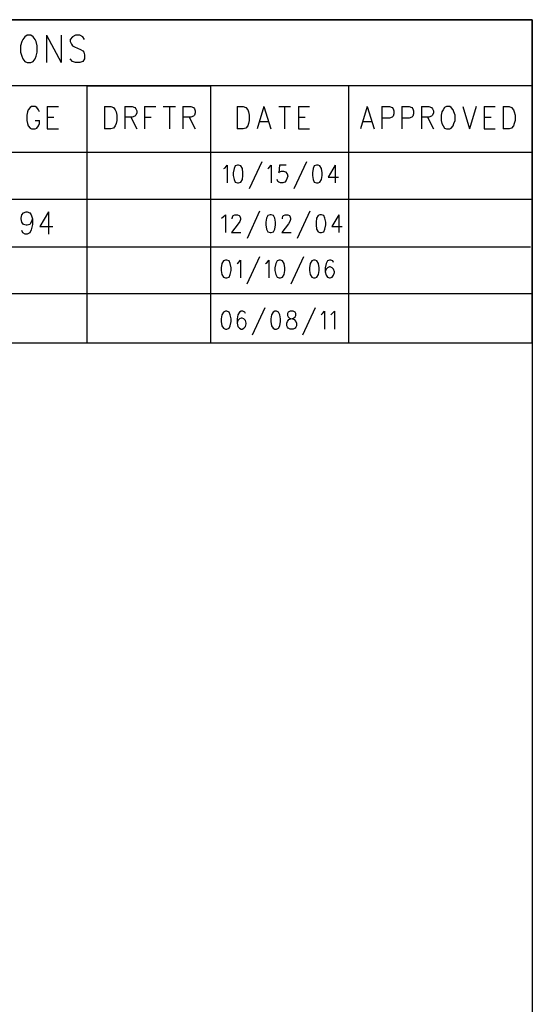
# Model space of a CAD drawing. Extents: x 11.9 to 28.1, y 10.8 to 21.2.
# Tile 10 of 10: x 26.7 to 28.1, y 18.6 to 21.2. Entities that reach past the tile are written whole.
import ezdxf

# ---------------------------------------------------------------- set-up
doc = ezdxf.new("R2010")
doc.units = 0
doc.layers.add('ASSYDWGBOT_pho', color=1, linetype='CONTINUOUS')

msp = doc.modelspace()

# ---------------------------------------------------------------- linework, layer by layer
at = {"layer": 'ASSYDWGBOT_pho'}
for points in [[(11.892, 21.199), (28.093, 21.199)], [(28.093, 21.199), (25.093, 21.199)], [(28.093, 21.199), (28.093, 10.799)], [(28.093, 20.346), (28.093, 21.199)], [(26.744, 21.141), (26.741, 21.13)], [(26.747, 21.147), (26.744, 21.141)], [(26.752, 21.154), (26.747, 21.147)], [(26.758, 21.158), (26.752, 21.154)], [(26.768, 21.158), (26.758, 21.158)], [(26.774, 21.154), (26.768, 21.158)], [(26.779, 21.147), (26.774, 21.154)], [(26.782, 21.141), (26.779, 21.147)], [(26.785, 21.13), (26.782, 21.141)], [(26.809, 21.158), (26.809, 21.086)], [(26.809, 21.158), (26.848, 21.086)], [(26.848, 21.158), (26.848, 21.086)], [(26.878, 21.154), (26.872, 21.147)], [(26.872, 21.147), (26.872, 21.141)], [(26.872, 21.141), (26.875, 21.134)], [(26.886, 21.158), (26.878, 21.154)], [(26.897, 21.158), (26.886, 21.158)], [(26.905, 21.154), (26.897, 21.158)], [(26.91, 21.147), (26.905, 21.154)], [(26.741, 21.13), (26.741, 21.113)], [(26.741, 21.113), (26.744, 21.103)], [(26.782, 21.103), (26.785, 21.113)], [(26.785, 21.113), (26.785, 21.13)], [(26.875, 21.134), (26.878, 21.13)], [(26.878, 21.13), (26.883, 21.127)], [(26.883, 21.127), (26.899, 21.12)], [(26.899, 21.12), (26.905, 21.117)], [(26.905, 21.117), (26.908, 21.113)], [(26.908, 21.113), (26.91, 21.106)], [(26.744, 21.103), (26.747, 21.096)], [(26.747, 21.096), (26.752, 21.089)], [(26.752, 21.089), (26.758, 21.086)], [(26.768, 21.086), (26.774, 21.089)], [(26.774, 21.089), (26.779, 21.096)], [(26.779, 21.096), (26.782, 21.103)], [(26.878, 21.089), (26.872, 21.096)], [(26.886, 21.086), (26.878, 21.089)], [(26.905, 21.089), (26.897, 21.086)], [(26.91, 21.096), (26.905, 21.089)], [(26.91, 21.106), (26.91, 21.096)], [(26.758, 21.086), (26.768, 21.086)], [(26.897, 21.086), (26.886, 21.086)], [(28.093, 21.024), (25.093, 21.024)], [(26.917, 20.346), (26.917, 21.024)], [(26.917, 21.024), (27.243, 21.024)], [(27.243, 21.024), (27.243, 20.346)], [(27.608, 20.346), (27.608, 21.024)], [(28.093, 20.599), (28.093, 21.024)], [(26.761, 20.961), (26.759, 20.956)], [(26.766, 20.967), (26.761, 20.961)], [(26.77, 20.97), (26.766, 20.967)], [(26.779, 20.97), (26.77, 20.97)], [(26.784, 20.967), (26.779, 20.97)], [(26.788, 20.961), (26.784, 20.967)], [(26.791, 20.956), (26.788, 20.961)], [(26.811, 20.97), (26.811, 20.911)], [(26.811, 20.97), (26.841, 20.97)], [(26.963, 20.97), (26.963, 20.911)], [(26.963, 20.97), (26.979, 20.97)], [(26.979, 20.97), (26.986, 20.967)], [(26.986, 20.967), (26.991, 20.961)], [(26.991, 20.961), (26.993, 20.956)], [(27.016, 20.97), (27.016, 20.911)], [(27.016, 20.97), (27.036, 20.97)], [(27.036, 20.97), (27.043, 20.967)], [(27.043, 20.967), (27.045, 20.964)], [(27.045, 20.964), (27.048, 20.958)], [(27.048, 20.958), (27.048, 20.953)], [(27.068, 20.97), (27.068, 20.911)], [(27.068, 20.97), (27.098, 20.97)], [(27.118, 20.97), (27.15, 20.97)], [(27.134, 20.97), (27.134, 20.911)], [(27.17, 20.97), (27.17, 20.911)], [(27.17, 20.97), (27.191, 20.97)], [(27.191, 20.97), (27.198, 20.967)], [(27.198, 20.967), (27.2, 20.964)], [(27.2, 20.964), (27.202, 20.958)], [(27.202, 20.958), (27.202, 20.953)], [(27.313, 20.97), (27.313, 20.911)], [(27.313, 20.97), (27.329, 20.97)], [(27.329, 20.97), (27.336, 20.967)], [(27.336, 20.967), (27.341, 20.961)], [(27.341, 20.961), (27.343, 20.956)], [(27.384, 20.97), (27.366, 20.911)], [(27.384, 20.97), (27.402, 20.911)], [(27.423, 20.97), (27.454, 20.97)], [(27.438, 20.97), (27.438, 20.911)], [(27.475, 20.97), (27.475, 20.911)], [(27.475, 20.97), (27.504, 20.97)], [(27.657, 20.97), (27.639, 20.911)], [(27.657, 20.97), (27.675, 20.911)], [(27.695, 20.97), (27.695, 20.911)], [(27.695, 20.97), (27.716, 20.97)], [(27.716, 20.97), (27.723, 20.967)], [(27.723, 20.967), (27.725, 20.964)], [(27.725, 20.964), (27.727, 20.958)], [(27.727, 20.958), (27.727, 20.95)], [(27.748, 20.97), (27.748, 20.911)], [(27.748, 20.97), (27.768, 20.97)], [(27.768, 20.97), (27.775, 20.967)], [(27.775, 20.967), (27.777, 20.964)], [(27.777, 20.964), (27.779, 20.958)], [(27.779, 20.958), (27.779, 20.95)], [(27.8, 20.97), (27.8, 20.911)], [(27.8, 20.97), (27.82, 20.97)], [(27.82, 20.97), (27.827, 20.967)], [(27.827, 20.967), (27.829, 20.964)], [(27.829, 20.964), (27.832, 20.958)], [(27.832, 20.958), (27.832, 20.953)], [(27.857, 20.961), (27.854, 20.956)], [(27.861, 20.967), (27.857, 20.961)], [(27.866, 20.97), (27.861, 20.967)], [(27.875, 20.97), (27.866, 20.97)], [(27.879, 20.967), (27.875, 20.97)], [(27.884, 20.961), (27.879, 20.967)], [(27.886, 20.956), (27.884, 20.961)], [(27.909, 20.97), (27.927, 20.911)], [(27.945, 20.97), (27.927, 20.911)], [(27.966, 20.97), (27.966, 20.911)], [(27.966, 20.97), (27.995, 20.97)], [(28.016, 20.97), (28.016, 20.911)], [(28.016, 20.97), (28.032, 20.97)], [(28.032, 20.97), (28.038, 20.967)], [(28.038, 20.967), (28.043, 20.961)], [(28.043, 20.961), (28.045, 20.956)], [(26.759, 20.956), (26.757, 20.947)], [(26.757, 20.947), (26.757, 20.933)], [(26.757, 20.933), (26.759, 20.925)], [(26.779, 20.933), (26.791, 20.933)], [(26.791, 20.925), (26.791, 20.933)], [(26.811, 20.942), (26.829, 20.942)], [(26.993, 20.956), (26.995, 20.947)], [(26.995, 20.933), (26.993, 20.925)], [(26.995, 20.947), (26.995, 20.933)], [(27.036, 20.942), (27.016, 20.942)], [(27.032, 20.942), (27.048, 20.911)], [(27.043, 20.944), (27.036, 20.942)], [(27.045, 20.947), (27.043, 20.944)], [(27.048, 20.953), (27.045, 20.947)], [(27.068, 20.942), (27.086, 20.942)], [(27.191, 20.942), (27.17, 20.942)], [(27.186, 20.942), (27.202, 20.911)], [(27.198, 20.944), (27.191, 20.942)], [(27.2, 20.947), (27.198, 20.944)], [(27.202, 20.953), (27.2, 20.947)], [(27.343, 20.956), (27.345, 20.947)], [(27.345, 20.933), (27.343, 20.925)], [(27.345, 20.947), (27.345, 20.933)], [(27.475, 20.942), (27.493, 20.942)], [(27.716, 20.939), (27.695, 20.939)], [(27.723, 20.942), (27.716, 20.939)], [(27.725, 20.944), (27.723, 20.942)], [(27.727, 20.95), (27.725, 20.944)], [(27.768, 20.939), (27.748, 20.939)], [(27.775, 20.942), (27.768, 20.939)], [(27.777, 20.944), (27.775, 20.942)], [(27.779, 20.95), (27.777, 20.944)], [(27.82, 20.942), (27.8, 20.942)], [(27.816, 20.942), (27.832, 20.911)], [(27.827, 20.944), (27.82, 20.942)], [(27.829, 20.947), (27.827, 20.944)], [(27.832, 20.953), (27.829, 20.947)], [(27.854, 20.956), (27.852, 20.947)], [(27.852, 20.947), (27.852, 20.933)], [(27.852, 20.933), (27.854, 20.925)], [(27.889, 20.947), (27.886, 20.956)], [(27.886, 20.925), (27.889, 20.933)], [(27.889, 20.933), (27.889, 20.947)], [(27.966, 20.942), (27.984, 20.942)], [(28.045, 20.956), (28.048, 20.947)], [(28.048, 20.933), (28.045, 20.925)], [(28.048, 20.947), (28.048, 20.933)], [(26.759, 20.925), (26.761, 20.919)], [(26.761, 20.919), (26.766, 20.913)], [(26.766, 20.913), (26.77, 20.911)], [(26.77, 20.911), (26.779, 20.911)], [(26.779, 20.911), (26.784, 20.913)], [(26.784, 20.913), (26.788, 20.919)], [(26.788, 20.919), (26.791, 20.925)], [(26.811, 20.911), (26.841, 20.911)], [(26.979, 20.911), (26.963, 20.911)], [(26.986, 20.913), (26.979, 20.911)], [(26.991, 20.919), (26.986, 20.913)], [(26.993, 20.925), (26.991, 20.919)], [(27.329, 20.911), (27.313, 20.911)], [(27.336, 20.913), (27.329, 20.911)], [(27.341, 20.919), (27.336, 20.913)], [(27.343, 20.925), (27.341, 20.919)], [(27.373, 20.93), (27.395, 20.93)], [(27.475, 20.911), (27.504, 20.911)], [(27.645, 20.93), (27.668, 20.93)], [(27.854, 20.925), (27.857, 20.919)], [(27.857, 20.919), (27.861, 20.913)], [(27.861, 20.913), (27.866, 20.911)], [(27.866, 20.911), (27.875, 20.911)], [(27.875, 20.911), (27.879, 20.913)], [(27.879, 20.913), (27.884, 20.919)], [(27.884, 20.919), (27.886, 20.925)], [(27.966, 20.911), (27.995, 20.911)], [(28.032, 20.911), (28.016, 20.911)], [(28.038, 20.913), (28.032, 20.911)], [(28.043, 20.919), (28.038, 20.913)], [(28.045, 20.925), (28.043, 20.919)], [(25.093, 20.849), (28.093, 20.849)], [(28.093, 20.849), (28.093, 20.724)], [(27.278, 20.806), (27.281, 20.808)], [(27.281, 20.808), (27.287, 20.815)], [(27.287, 20.815), (27.287, 20.768)], [(27.305, 20.806), (27.303, 20.795)], [(27.308, 20.813), (27.305, 20.806)], [(27.314, 20.815), (27.308, 20.813)], [(27.317, 20.815), (27.314, 20.815)], [(27.323, 20.813), (27.317, 20.815)], [(27.327, 20.806), (27.323, 20.813)], [(27.328, 20.795), (27.327, 20.806)], [(27.378, 20.824), (27.345, 20.752)], [(27.394, 20.806), (27.397, 20.808)], [(27.397, 20.808), (27.403, 20.815)], [(27.403, 20.815), (27.403, 20.768)], [(27.425, 20.815), (27.423, 20.795)], [(27.443, 20.815), (27.425, 20.815)], [(27.496, 20.824), (27.463, 20.752)], [(27.514, 20.806), (27.512, 20.795)], [(27.517, 20.813), (27.514, 20.806)], [(27.523, 20.815), (27.517, 20.813)], [(27.527, 20.815), (27.523, 20.815)], [(27.532, 20.813), (27.527, 20.815)], [(27.536, 20.806), (27.532, 20.813)], [(27.538, 20.795), (27.536, 20.806)], [(27.572, 20.815), (27.554, 20.783)], [(27.572, 20.815), (27.572, 20.768)], [(27.303, 20.795), (27.303, 20.788)], [(27.303, 20.788), (27.305, 20.777)], [(27.305, 20.777), (27.308, 20.77)], [(27.323, 20.77), (27.327, 20.777)], [(27.327, 20.777), (27.328, 20.788)], [(27.328, 20.788), (27.328, 20.795)], [(27.421, 20.772), (27.419, 20.777)], [(27.423, 20.795), (27.425, 20.797)], [(27.425, 20.797), (27.43, 20.799)], [(27.43, 20.799), (27.436, 20.799)], [(27.436, 20.799), (27.441, 20.797)], [(27.441, 20.797), (27.445, 20.792)], [(27.445, 20.781), (27.443, 20.774)], [(27.445, 20.792), (27.447, 20.786)], [(27.447, 20.786), (27.445, 20.781)], [(27.512, 20.795), (27.512, 20.788)], [(27.512, 20.788), (27.514, 20.777)], [(27.514, 20.777), (27.517, 20.77)], [(27.532, 20.77), (27.536, 20.777)], [(27.536, 20.777), (27.538, 20.788)], [(27.538, 20.788), (27.538, 20.795)], [(27.554, 20.783), (27.581, 20.783)], [(27.308, 20.77), (27.314, 20.768)], [(27.314, 20.768), (27.317, 20.768)], [(27.317, 20.768), (27.323, 20.77)], [(27.423, 20.77), (27.421, 20.772)], [(27.428, 20.768), (27.423, 20.77)], [(27.434, 20.768), (27.428, 20.768)], [(27.439, 20.77), (27.434, 20.768)], [(27.443, 20.774), (27.439, 20.77)], [(27.517, 20.77), (27.523, 20.768)], [(27.523, 20.768), (27.527, 20.768)], [(27.527, 20.768), (27.532, 20.77)], [(28.093, 20.724), (25.093, 20.724)], [(26.742, 20.675), (26.744, 20.684)], [(26.742, 20.673), (26.742, 20.675)], [(26.744, 20.664), (26.742, 20.673)], [(26.744, 20.684), (26.749, 20.689)], [(26.749, 20.689), (26.756, 20.692)], [(26.756, 20.692), (26.758, 20.692)], [(26.758, 20.692), (26.765, 20.689)], [(26.765, 20.689), (26.769, 20.684)], [(26.769, 20.684), (26.772, 20.673)], [(26.772, 20.673), (26.769, 20.664)], [(26.772, 20.673), (26.772, 20.658)], [(26.815, 20.692), (26.792, 20.653)], [(26.815, 20.692), (26.815, 20.633)], [(27.272, 20.675), (27.276, 20.678)], [(27.276, 20.678), (27.282, 20.684)], [(27.282, 20.684), (27.282, 20.637)], [(27.3, 20.675), (27.302, 20.68)], [(27.3, 20.673), (27.3, 20.675)], [(27.302, 20.68), (27.303, 20.682)], [(27.303, 20.682), (27.307, 20.684)], [(27.307, 20.684), (27.314, 20.684)], [(27.314, 20.684), (27.318, 20.682)], [(27.318, 20.682), (27.32, 20.68)], [(27.32, 20.68), (27.322, 20.675)], [(27.322, 20.671), (27.32, 20.666)], [(27.322, 20.675), (27.322, 20.671)], [(27.372, 20.693), (27.34, 20.621)], [(27.391, 20.675), (27.389, 20.664)], [(27.394, 20.682), (27.391, 20.675)], [(27.4, 20.684), (27.394, 20.682)], [(27.403, 20.684), (27.4, 20.684)], [(27.409, 20.682), (27.403, 20.684)], [(27.413, 20.675), (27.409, 20.682)], [(27.414, 20.664), (27.413, 20.675)], [(27.433, 20.675), (27.434, 20.68)], [(27.433, 20.673), (27.433, 20.675)], [(27.434, 20.68), (27.436, 20.682)], [(27.436, 20.682), (27.44, 20.684)], [(27.44, 20.684), (27.447, 20.684)], [(27.447, 20.684), (27.451, 20.682)], [(27.451, 20.682), (27.452, 20.68)], [(27.452, 20.68), (27.454, 20.675)], [(27.454, 20.671), (27.452, 20.666)], [(27.454, 20.675), (27.454, 20.671)], [(27.505, 20.693), (27.472, 20.621)], [(27.523, 20.675), (27.522, 20.664)], [(27.527, 20.682), (27.523, 20.675)], [(27.532, 20.684), (27.527, 20.682)], [(27.536, 20.684), (27.532, 20.684)], [(27.542, 20.682), (27.536, 20.684)], [(27.545, 20.675), (27.542, 20.682)], [(27.547, 20.664), (27.545, 20.675)], [(27.582, 20.684), (27.563, 20.653)], [(27.582, 20.684), (27.582, 20.637)], [(26.749, 20.658), (26.744, 20.664)], [(26.756, 20.656), (26.749, 20.658)], [(26.758, 20.656), (26.756, 20.656)], [(26.765, 20.658), (26.758, 20.656)], [(26.769, 20.664), (26.765, 20.658)], [(26.772, 20.658), (26.769, 20.644)], [(26.792, 20.653), (26.826, 20.653)], [(27.316, 20.66), (27.298, 20.637)], [(27.32, 20.666), (27.316, 20.66)], [(27.389, 20.664), (27.389, 20.657)], [(27.389, 20.657), (27.391, 20.646)], [(27.391, 20.646), (27.394, 20.639)], [(27.409, 20.639), (27.413, 20.646)], [(27.413, 20.646), (27.414, 20.657)], [(27.414, 20.657), (27.414, 20.664)], [(27.449, 20.66), (27.431, 20.637)], [(27.452, 20.666), (27.449, 20.66)], [(27.522, 20.664), (27.522, 20.657)], [(27.522, 20.657), (27.523, 20.646)], [(27.523, 20.646), (27.527, 20.639)], [(27.542, 20.639), (27.545, 20.646)], [(27.545, 20.646), (27.547, 20.657)], [(27.547, 20.657), (27.547, 20.664)], [(27.563, 20.653), (27.591, 20.653)], [(26.747, 20.636), (26.744, 20.642)], [(26.753, 20.633), (26.747, 20.636)], [(26.758, 20.633), (26.753, 20.633)], [(26.765, 20.636), (26.758, 20.633)], [(26.769, 20.644), (26.765, 20.636)], [(27.298, 20.637), (27.323, 20.637)], [(27.394, 20.639), (27.4, 20.637)], [(27.4, 20.637), (27.403, 20.637)], [(27.403, 20.637), (27.409, 20.639)], [(27.431, 20.637), (27.456, 20.637)], [(27.527, 20.639), (27.532, 20.637)], [(27.532, 20.637), (27.536, 20.637)], [(27.536, 20.637), (27.542, 20.639)], [(25.093, 20.599), (28.088, 20.599)], [(27.372, 20.573), (27.339, 20.501)], [(27.488, 20.573), (27.455, 20.501)], [(27.273, 20.555), (27.271, 20.544)], [(27.271, 20.544), (27.271, 20.537)], [(27.277, 20.562), (27.273, 20.555)], [(27.282, 20.564), (27.277, 20.562)], [(27.286, 20.564), (27.282, 20.564)], [(27.292, 20.562), (27.286, 20.564)], [(27.295, 20.555), (27.292, 20.562)], [(27.297, 20.544), (27.295, 20.555)], [(27.297, 20.537), (27.297, 20.544)], [(27.313, 20.555), (27.317, 20.558)], [(27.317, 20.558), (27.322, 20.564)], [(27.322, 20.564), (27.322, 20.517)], [(27.388, 20.555), (27.392, 20.558)], [(27.392, 20.558), (27.397, 20.564)], [(27.397, 20.564), (27.397, 20.517)], [(27.415, 20.555), (27.413, 20.544)], [(27.413, 20.544), (27.413, 20.537)], [(27.419, 20.562), (27.415, 20.555)], [(27.424, 20.564), (27.419, 20.562)], [(27.428, 20.564), (27.424, 20.564)], [(27.433, 20.562), (27.428, 20.564)], [(27.437, 20.555), (27.433, 20.562)], [(27.439, 20.544), (27.437, 20.555)], [(27.439, 20.537), (27.439, 20.544)], [(27.506, 20.555), (27.504, 20.544)], [(27.504, 20.544), (27.504, 20.537)], [(27.51, 20.562), (27.506, 20.555)], [(27.515, 20.564), (27.51, 20.562)], [(27.519, 20.564), (27.515, 20.564)], [(27.524, 20.562), (27.519, 20.564)], [(27.528, 20.555), (27.524, 20.562)], [(27.53, 20.544), (27.528, 20.555)], [(27.53, 20.537), (27.53, 20.544)], [(27.548, 20.555), (27.546, 20.544)], [(27.546, 20.544), (27.546, 20.533)], [(27.552, 20.562), (27.548, 20.555)], [(27.552, 20.544), (27.548, 20.54)], [(27.557, 20.564), (27.552, 20.562)], [(27.557, 20.546), (27.552, 20.544)], [(27.561, 20.564), (27.557, 20.564)], [(27.559, 20.546), (27.557, 20.546)], [(27.564, 20.544), (27.559, 20.546)], [(27.566, 20.562), (27.561, 20.564)], [(27.568, 20.54), (27.564, 20.544)], [(27.568, 20.558), (27.566, 20.562)], [(27.271, 20.537), (27.273, 20.526)], [(27.273, 20.526), (27.277, 20.519)], [(27.277, 20.519), (27.282, 20.517)], [(27.282, 20.517), (27.286, 20.517)], [(27.286, 20.517), (27.292, 20.519)], [(27.292, 20.519), (27.295, 20.526)], [(27.295, 20.526), (27.297, 20.537)], [(27.413, 20.537), (27.415, 20.526)], [(27.415, 20.526), (27.419, 20.519)], [(27.419, 20.519), (27.424, 20.517)], [(27.424, 20.517), (27.428, 20.517)], [(27.428, 20.517), (27.433, 20.519)], [(27.433, 20.519), (27.437, 20.526)], [(27.437, 20.526), (27.439, 20.537)], [(27.504, 20.537), (27.506, 20.526)], [(27.506, 20.526), (27.51, 20.519)], [(27.51, 20.519), (27.515, 20.517)], [(27.515, 20.517), (27.519, 20.517)], [(27.519, 20.517), (27.524, 20.519)], [(27.524, 20.519), (27.528, 20.526)], [(27.528, 20.526), (27.53, 20.537)], [(27.548, 20.54), (27.546, 20.533)], [(27.546, 20.533), (27.548, 20.524)], [(27.548, 20.524), (27.552, 20.519)], [(27.552, 20.519), (27.557, 20.517)], [(27.557, 20.517), (27.559, 20.517)], [(27.559, 20.517), (27.564, 20.519)], [(27.564, 20.519), (27.568, 20.524)], [(27.57, 20.533), (27.568, 20.54)], [(27.568, 20.524), (27.57, 20.531)], [(27.57, 20.531), (27.57, 20.533)], [(25.093, 20.476), (28.093, 20.476)], [(27.386, 20.438), (27.353, 20.366)], [(27.519, 20.438), (27.486, 20.366)], [(27.273, 20.42), (27.271, 20.409)], [(27.277, 20.427), (27.273, 20.42)], [(27.282, 20.429), (27.277, 20.427)], [(27.286, 20.429), (27.282, 20.429)], [(27.292, 20.427), (27.286, 20.429)], [(27.295, 20.42), (27.292, 20.427)], [(27.297, 20.409), (27.295, 20.42)], [(27.315, 20.42), (27.313, 20.409)], [(27.319, 20.427), (27.315, 20.42)], [(27.324, 20.429), (27.319, 20.427)], [(27.324, 20.411), (27.319, 20.409)], [(27.328, 20.429), (27.324, 20.429)], [(27.326, 20.411), (27.324, 20.411)], [(27.331, 20.409), (27.326, 20.411)], [(27.333, 20.427), (27.328, 20.429)], [(27.335, 20.423), (27.333, 20.427)], [(27.404, 20.42), (27.402, 20.409)], [(27.408, 20.427), (27.404, 20.42)], [(27.413, 20.429), (27.408, 20.427)], [(27.417, 20.429), (27.413, 20.429)], [(27.422, 20.427), (27.417, 20.429)], [(27.426, 20.42), (27.422, 20.427)], [(27.428, 20.409), (27.426, 20.42)], [(27.448, 20.427), (27.446, 20.423)], [(27.446, 20.423), (27.446, 20.418)], [(27.446, 20.418), (27.448, 20.414)], [(27.453, 20.429), (27.448, 20.427)], [(27.448, 20.414), (27.451, 20.411)], [(27.451, 20.411), (27.459, 20.409)], [(27.461, 20.429), (27.453, 20.429)], [(27.455, 20.409), (27.462, 20.411)], [(27.466, 20.427), (27.461, 20.429)], [(27.462, 20.411), (27.466, 20.414)], [(27.468, 20.423), (27.466, 20.427)], [(27.466, 20.414), (27.468, 20.418)], [(27.468, 20.418), (27.468, 20.423)], [(27.535, 20.42), (27.539, 20.423)], [(27.539, 20.423), (27.544, 20.429)], [(27.544, 20.429), (27.544, 20.382)], [(27.561, 20.42), (27.564, 20.423)], [(27.564, 20.423), (27.57, 20.429)], [(27.57, 20.429), (27.57, 20.382)], [(27.271, 20.409), (27.271, 20.402)], [(27.271, 20.402), (27.273, 20.391)], [(27.273, 20.391), (27.277, 20.384)], [(27.292, 20.384), (27.295, 20.391)], [(27.295, 20.391), (27.297, 20.402)], [(27.297, 20.402), (27.297, 20.409)], [(27.313, 20.409), (27.313, 20.398)], [(27.315, 20.405), (27.313, 20.398)], [(27.313, 20.398), (27.315, 20.389)], [(27.319, 20.409), (27.315, 20.405)], [(27.315, 20.389), (27.319, 20.384)], [(27.335, 20.405), (27.331, 20.409)], [(27.331, 20.384), (27.335, 20.389)], [(27.337, 20.398), (27.335, 20.405)], [(27.335, 20.389), (27.337, 20.396)], [(27.337, 20.396), (27.337, 20.398)], [(27.402, 20.409), (27.402, 20.402)], [(27.402, 20.402), (27.404, 20.391)], [(27.404, 20.391), (27.408, 20.384)], [(27.422, 20.384), (27.426, 20.391)], [(27.426, 20.391), (27.428, 20.402)], [(27.428, 20.402), (27.428, 20.409)], [(27.444, 20.398), (27.446, 20.402)], [(27.444, 20.391), (27.444, 20.398)], [(27.446, 20.387), (27.444, 20.391)], [(27.446, 20.402), (27.45, 20.407)], [(27.448, 20.384), (27.446, 20.387)], [(27.45, 20.407), (27.455, 20.409)], [(27.459, 20.409), (27.464, 20.407)], [(27.464, 20.407), (27.468, 20.402)], [(27.468, 20.387), (27.466, 20.384)], [(27.468, 20.402), (27.47, 20.398)], [(27.47, 20.391), (27.468, 20.387)], [(27.47, 20.398), (27.47, 20.391)], [(27.277, 20.384), (27.282, 20.382)], [(27.282, 20.382), (27.286, 20.382)], [(27.286, 20.382), (27.292, 20.384)], [(27.319, 20.384), (27.324, 20.382)], [(27.324, 20.382), (27.326, 20.382)], [(27.326, 20.382), (27.331, 20.384)], [(27.408, 20.384), (27.413, 20.382)], [(27.413, 20.382), (27.417, 20.382)], [(27.417, 20.382), (27.422, 20.384)], [(27.453, 20.382), (27.448, 20.384)], [(27.461, 20.382), (27.453, 20.382)], [(27.466, 20.384), (27.461, 20.382)], [(25.093, 20.346), (28.093, 20.346)], [(25.483, 20.346), (26.917, 20.346)], [(27.243, 20.346), (27.608, 20.346)]]:
    msp.add_lwpolyline(points, dxfattribs=at)

doc.saveas('drawing.dxf')
